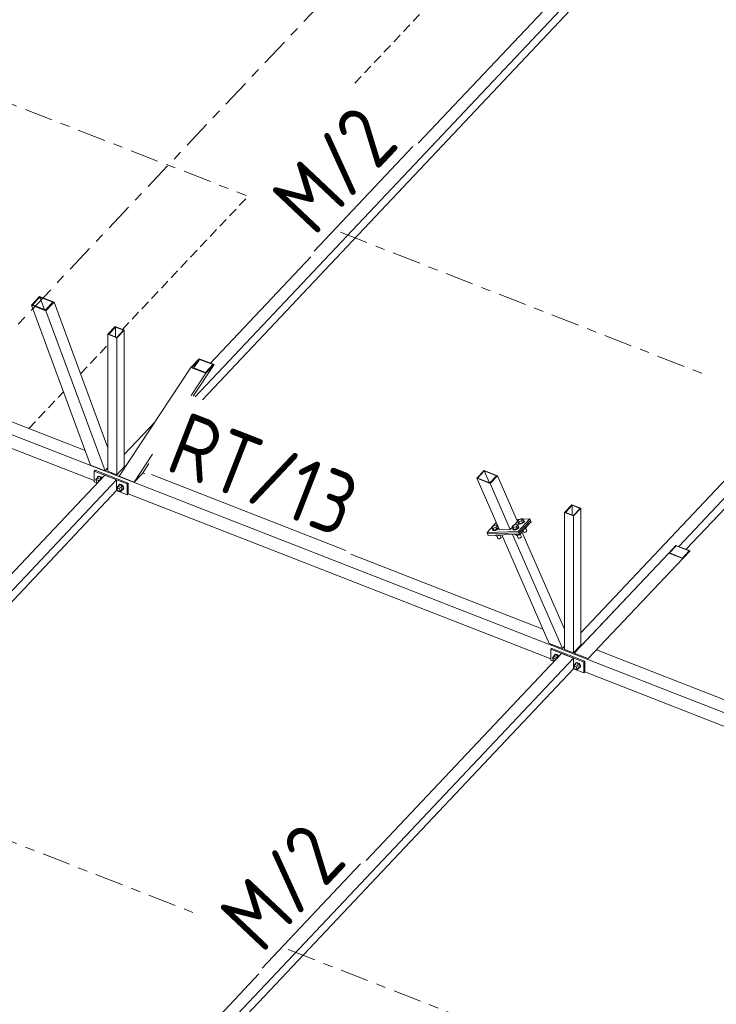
# Model space of a CAD drawing. Header units: millimetres. Extents: x -681 to 506, y -45 to 794.
# Tile 35 of 256: x -22 to 22, y 185 to 247. Entities that reach past the tile are written whole.
import ezdxf

# ---------------------------------------------------------------- set-up
doc = ezdxf.new("R2010")
doc.units = ezdxf.units.MM
doc.header["$LTSCALE"] = 0.6
for name, pattern in [('VERDECKT2', [1.5, 1, -0.5]), ('XKITLINE00', [0]), ('XKITLINE03', [6, 3, -1, 1, -1])]:
    doc.linetypes.add(name, pattern=pattern)
for name, color, linetype, lineweight in [('Bolt', 7, 'Continuous', 0), ('Part', 2, 'Continuous', 0), ('PartMark', 3, 'Continuous', 0), ('S-GRID', 1, 'Continuous', 0)]:
    doc.layers.add(name, color=color, linetype=linetype, lineweight=lineweight)
doc.styles.add('ISOCPEUR', font='ISOCPEUR.TTF')

msp = doc.modelspace()

# ---------------------------------------------------------------- linework, layer by layer
at = {"layer": 'Bolt', "color": 3, "linetype": 'XKITLINE00', "lineweight": 0}
for p, q in [((-17.604, 218.21), (-17.522, 218.305)), ((-17.575, 218.152), (-17.604, 218.21)), ((-17.581, 218.134), (-17.568, 218.171)), ((-17.568, 218.086), (-17.581, 218.134)), ((-17.568, 218.171), (-17.522, 218.22)), ((-17.568, 218.171), (-17.533, 218.189)), ((-17.533, 218.042), (-17.568, 218.086)), ((-17.533, 218.189), (-17.486, 218.182)), ((-17.493, 218.016), (-17.533, 218.042)), ((-17.523, 218.312), (-17.5, 218.381)), ((-17.522, 218.306), (-17.523, 218.312)), ((-17.522, 218.305), (-17.43, 218.403)), ((-17.358, 218.241), (-17.522, 218.305)), ((-17.5, 218.381), (-17.436, 218.414)), ((-17.5, 218.381), (-17.483, 218.4)), ((-17.486, 218.182), (-17.439, 218.152)), ((-17.418, 218.432), (-17.483, 218.4)), ((-17.439, 218.152), (-17.405, 218.11)), ((-17.436, 218.414), (-17.348, 218.401)), ((-17.265, 218.339), (-17.43, 218.403)), ((-17.33, 218.419), (-17.418, 218.432)), ((-17.358, 218.241), (-17.265, 218.339)), ((-17.331, 218.189), (-17.358, 218.241)), ((-17.348, 218.401), (-17.26, 218.345)), ((-17.243, 218.364), (-17.33, 218.419)), ((-17.238, 218.287), (-17.265, 218.339)), ((-17.26, 218.345), (-17.225, 218.301)), ((-17.208, 218.319), (-17.243, 218.364)), ((-16.275, 217.691), (-16.192, 217.787)), ((-16.245, 217.634), (-16.275, 217.691)), ((-16.251, 217.615), (-16.238, 217.653)), ((-16.238, 217.568), (-16.251, 217.615)), ((-16.238, 217.653), (-16.192, 217.702)), ((-16.238, 217.653), (-16.204, 217.67)), ((-16.204, 217.523), (-16.238, 217.568)), ((-16.204, 217.67), (-16.156, 217.663)), ((-16.156, 217.493), (-16.204, 217.523)), ((-16.194, 217.793), (-16.17, 217.863)), ((-16.192, 217.787), (-16.194, 217.793)), ((-16.192, 217.787), (-16.1, 217.884)), ((-16.192, 217.787), (-16.028, 217.723)), ((-16.17, 217.863), (-16.106, 217.895)), ((-16.17, 217.863), (-16.153, 217.881)), ((-16.156, 217.663), (-16.109, 217.633)), ((-16.109, 217.486), (-16.156, 217.493)), ((-16.088, 217.914), (-16.153, 217.881)), ((-16.109, 217.633), (-16.074, 217.589)), ((-16.074, 217.503), (-16.109, 217.486)), ((-16.106, 217.895), (-16.018, 217.882)), ((-15.936, 217.82), (-16.1, 217.884)), ((-16.094, 217.493), (-16.028, 217.467)), ((-16.001, 217.9), (-16.088, 217.914)), ((-16.074, 217.589), (-16.061, 217.541)), ((-16.074, 217.503), (-16.028, 217.552)), ((-16.061, 217.541), (-16.074, 217.503)), ((-16.028, 217.723), (-15.936, 217.82)), ((-16.028, 217.723), (-15.945, 217.563)), ((-16.028, 217.467), (-15.936, 217.565)), ((-16.028, 217.467), (-15.945, 217.563)), ((-16.018, 217.882), (-15.93, 217.827)), ((-15.913, 217.845), (-16.001, 217.9)), ((-15.945, 217.563), (-15.853, 217.66)), ((-15.93, 217.554), (-15.944, 217.556)), ((-15.853, 217.66), (-15.936, 217.82)), ((-15.936, 217.565), (-15.853, 217.66)), ((-15.93, 217.827), (-15.866, 217.744)), ((-15.866, 217.587), (-15.93, 217.554)), ((-15.848, 217.762), (-15.913, 217.845)), ((-15.866, 217.744), (-15.842, 217.656)), ((-15.842, 217.656), (-15.866, 217.587)), ((-15.866, 217.587), (-15.848, 217.605)), ((-15.825, 217.674), (-15.848, 217.762)), ((-15.848, 217.605), (-15.825, 217.674)), ((9.144, 215.583), (9.244, 215.689)), ((9.195, 215.467), (9.144, 215.583)), ((9.223, 215.534), (9.144, 215.583)), ((9.183, 215.463), (9.191, 215.477)), ((9.202, 215.424), (9.183, 215.463)), ((9.195, 215.435), (9.183, 215.463)), ((9.274, 215.418), (9.195, 215.467)), ((9.402, 215.592), (9.223, 215.534)), ((9.274, 215.418), (9.223, 215.534)), ((9.244, 215.689), (9.423, 215.746)), ((9.274, 215.418), (9.453, 215.476)), ((9.458, 215.472), (9.361, 215.429)), ((9.502, 215.698), (9.402, 215.592)), ((9.453, 215.476), (9.402, 215.592)), ((9.423, 215.746), (9.502, 215.698)), ((9.453, 215.476), (9.553, 215.582)), ((9.533, 215.53), (9.458, 215.472)), ((9.47, 215.445), (9.545, 215.502)), ((9.553, 215.582), (9.502, 215.698)), ((9.532, 215.627), (9.546, 215.625)), ((9.565, 215.585), (9.533, 215.53)), ((9.545, 215.502), (9.577, 215.558)), ((9.546, 215.625), (9.565, 215.585)), ((9.577, 215.558), (9.565, 215.585)), ((7.511, 215.172), (7.611, 215.278)), ((7.562, 215.056), (7.511, 215.172)), ((7.59, 215.123), (7.511, 215.172)), ((7.55, 215.052), (7.558, 215.066)), ((7.569, 215.013), (7.55, 215.052)), ((7.562, 215.024), (7.55, 215.052)), ((7.641, 215.007), (7.562, 215.056)), ((7.581, 214.985), (7.562, 215.024)), ((7.634, 215), (7.569, 215.013)), ((7.581, 214.985), (7.646, 214.972)), ((7.768, 215.181), (7.59, 215.123)), ((7.641, 215.007), (7.59, 215.123)), ((7.611, 215.278), (7.79, 215.335)), ((7.728, 215.018), (7.634, 215)), ((7.641, 215.007), (7.819, 215.065)), ((7.646, 214.972), (7.74, 214.99)), ((7.825, 215.061), (7.728, 215.018)), ((7.74, 214.99), (7.837, 215.034)), ((7.868, 215.286), (7.768, 215.181)), ((7.819, 215.065), (7.768, 215.181)), ((7.79, 215.335), (7.868, 215.286)), ((7.819, 215.065), (7.919, 215.17)), ((7.899, 215.119), (7.825, 215.061)), ((7.837, 215.034), (7.912, 215.091)), ((7.919, 215.17), (7.868, 215.286)), ((7.899, 215.216), (7.912, 215.214)), ((7.931, 215.174), (7.899, 215.119)), ((7.912, 215.214), (7.931, 215.174)), ((7.912, 215.091), (7.944, 215.147)), ((7.944, 215.147), (7.931, 215.174)), ((8.799, 215.216), (8.898, 215.322)), ((8.849, 215.1), (8.799, 215.216)), ((8.877, 215.168), (8.799, 215.216)), ((8.837, 215.097), (8.845, 215.11)), ((8.856, 215.057), (8.837, 215.097)), ((8.849, 215.069), (8.837, 215.097)), ((8.928, 215.052), (8.849, 215.1)), ((8.868, 215.029), (8.849, 215.069)), ((8.921, 215.045), (8.856, 215.057)), ((8.868, 215.029), (8.934, 215.017)), ((9.056, 215.225), (8.877, 215.168)), ((8.928, 215.052), (8.877, 215.168)), ((8.898, 215.322), (9.077, 215.38)), ((9.015, 215.063), (8.921, 215.045)), ((8.928, 215.052), (9.107, 215.109)), ((8.934, 215.017), (9.027, 215.035)), ((9.112, 215.106), (9.015, 215.063)), ((9.027, 215.035), (9.124, 215.078)), ((9.156, 215.331), (9.056, 215.225)), ((9.107, 215.109), (9.056, 215.225)), ((9.077, 215.38), (9.156, 215.331)), ((9.107, 215.109), (9.207, 215.215)), ((9.187, 215.163), (9.112, 215.106)), ((9.124, 215.078), (9.199, 215.136)), ((9.207, 215.215), (9.156, 215.331)), ((9.187, 215.261), (9.2, 215.258)), ((9.219, 215.219), (9.187, 215.163)), ((9.214, 215.396), (9.195, 215.435)), ((9.199, 215.136), (9.231, 215.191)), ((9.2, 215.258), (9.219, 215.219)), ((9.267, 215.411), (9.202, 215.424)), ((9.214, 215.396), (9.279, 215.383)), ((9.231, 215.191), (9.219, 215.219)), ((9.361, 215.429), (9.267, 215.411)), ((9.279, 215.383), (9.373, 215.401)), ((9.378, 214.826), (9.366, 214.852)), ((9.373, 215.401), (9.47, 215.445)), ((9.535, 214.888), (9.492, 214.985)), ((9.546, 214.867), (9.535, 214.888)), ((9.546, 214.867), (9.581, 214.86)), ((9.572, 215.069), (9.624, 215.086)), ((9.581, 214.86), (9.631, 214.87)), ((9.624, 215.086), (9.612, 215.112)), ((9.624, 215.086), (9.723, 215.192)), ((9.631, 214.87), (9.684, 214.893)), ((9.742, 214.954), (9.665, 215.13)), ((9.684, 214.893), (9.724, 214.924)), ((9.723, 215.192), (9.712, 215.218)), ((9.724, 214.924), (9.742, 214.954)), ((7.733, 214.666), (7.723, 214.689)), ((7.812, 214.618), (7.733, 214.666)), ((7.812, 214.618), (7.779, 214.691)), ((7.99, 214.675), (7.812, 214.618)), ((7.902, 214.477), (7.837, 214.626)), ((7.912, 214.456), (7.902, 214.477)), ((7.912, 214.456), (7.947, 214.449)), ((7.947, 214.449), (7.998, 214.459)), ((7.99, 214.675), (7.98, 214.698)), ((8.013, 214.699), (7.99, 214.675)), ((7.998, 214.459), (8.051, 214.482)), ((8.108, 214.543), (8.039, 214.7)), ((8.051, 214.482), (8.091, 214.513)), ((8.091, 214.513), (8.108, 214.543)), ((9.02, 214.711), (9.01, 214.734)), ((9.099, 214.662), (9.02, 214.711)), ((9.099, 214.662), (9.067, 214.736)), ((9.099, 214.662), (9.278, 214.72)), ((9.189, 214.522), (9.124, 214.67)), ((9.2, 214.5), (9.189, 214.522)), ((9.2, 214.5), (9.235, 214.494)), ((9.235, 214.494), (9.286, 214.503)), ((9.278, 214.72), (9.266, 214.746)), ((9.278, 214.72), (9.378, 214.826)), ((9.286, 214.503), (9.338, 214.527)), ((9.396, 214.588), (9.319, 214.763)), ((9.338, 214.527), (9.378, 214.558)), ((9.378, 214.558), (9.396, 214.588)), ((11.368, 206.909), (11.45, 207.005)), ((11.397, 206.852), (11.368, 206.909)), ((11.391, 206.833), (11.404, 206.871)), ((11.404, 206.786), (11.391, 206.833)), ((11.404, 206.871), (11.45, 206.92)), ((11.404, 206.871), (11.439, 206.888)), ((11.439, 206.741), (11.404, 206.786)), ((11.439, 206.888), (11.486, 206.881)), ((11.479, 206.716), (11.439, 206.741)), ((11.449, 207.011), (11.472, 207.081)), ((11.45, 207.005), (11.449, 207.011)), ((11.45, 207.005), (11.542, 207.103)), ((11.614, 206.941), (11.45, 207.005)), ((11.472, 207.081), (11.536, 207.113)), ((11.472, 207.081), (11.489, 207.099)), ((11.486, 206.881), (11.534, 206.851)), ((11.554, 207.132), (11.489, 207.099)), ((11.534, 206.851), (11.567, 206.809)), ((11.536, 207.113), (11.624, 207.1)), ((11.707, 207.038), (11.542, 207.103)), ((11.642, 207.119), (11.554, 207.132)), ((11.614, 206.941), (11.707, 207.038)), ((11.641, 206.888), (11.614, 206.941)), ((11.624, 207.1), (11.712, 207.045)), ((11.73, 207.063), (11.642, 207.119)), ((11.734, 206.986), (11.707, 207.038)), ((11.712, 207.045), (11.747, 207)), ((11.764, 207.018), (11.73, 207.063)), ((12.697, 206.391), (12.78, 206.486)), ((12.727, 206.333), (12.697, 206.391)), ((12.721, 206.315), (12.734, 206.352)), ((12.734, 206.267), (12.721, 206.315)), ((12.734, 206.352), (12.78, 206.401)), ((12.734, 206.352), (12.768, 206.37)), ((12.768, 206.222), (12.734, 206.267)), ((12.768, 206.37), (12.816, 206.363)), ((12.816, 206.192), (12.768, 206.222)), ((12.778, 206.493), (12.802, 206.562)), ((12.78, 206.487), (12.778, 206.493)), ((12.78, 206.486), (12.872, 206.584)), ((12.78, 206.486), (12.944, 206.422)), ((12.802, 206.562), (12.866, 206.595)), ((12.802, 206.562), (12.819, 206.58)), ((12.816, 206.363), (12.863, 206.333)), ((12.863, 206.185), (12.816, 206.192)), ((12.884, 206.613), (12.819, 206.58)), ((12.863, 206.333), (12.898, 206.288)), ((12.898, 206.203), (12.863, 206.185)), ((12.866, 206.595), (12.954, 206.581)), ((13.036, 206.52), (12.872, 206.584)), ((12.878, 206.193), (12.944, 206.167)), ((12.972, 206.6), (12.884, 206.613)), ((12.898, 206.288), (12.911, 206.24)), ((12.898, 206.203), (12.944, 206.252)), ((12.911, 206.24), (12.898, 206.203)), ((12.944, 206.422), (13.036, 206.52)), ((12.944, 206.422), (13.027, 206.262)), ((12.944, 206.167), (13.036, 206.264)), ((12.944, 206.167), (13.027, 206.262)), ((12.954, 206.581), (13.042, 206.526)), ((13.059, 206.544), (12.972, 206.6)), ((13.027, 206.262), (13.119, 206.36)), ((13.042, 206.253), (13.028, 206.255)), ((13.119, 206.36), (13.036, 206.52)), ((13.036, 206.264), (13.119, 206.36)), ((13.042, 206.526), (13.106, 206.443)), ((13.106, 206.286), (13.042, 206.253)), ((13.124, 206.462), (13.059, 206.544)), ((13.106, 206.443), (13.13, 206.355)), ((13.13, 206.355), (13.106, 206.286)), ((13.106, 206.286), (13.124, 206.304)), ((13.147, 206.374), (13.124, 206.462)), ((13.124, 206.304), (13.147, 206.374))]:
    msp.add_line(p, q, dxfattribs=at)
at = {"layer": 'Part', "color": 4, "linetype": 'VERDECKT2', "lineweight": 0}
for p, q in [((-1.183, 243.353), (9.261, 254.416)), ((-15.922, 227.74), (-7.983, 236.15)), ((-18.576, 224.93), (-16.838, 226.77)), ((-21.855, 221.456), (-19.658, 223.783))]:
    msp.add_line(p, q, dxfattribs=at)
at = {"layer": 'Part', "color": 2, "linetype": 'XKITLINE00', "lineweight": 0}
for p, q in [((15.994, 252.387), (-11.313, 223.462)), ((2.84, 239.555), (15.234, 252.684)), ((-10.843, 223.279), (15.994, 251.706)), ((44.966, 241.087), (19.371, 213.974)), ((19.84, 213.791), (44.966, 240.406)), ((-10.332, 225.602), (-3.96, 232.352)), ((-43.663, 229.962), (-18.28, 220.062)), ((-21.175, 229.831), (-21.694, 229.281)), ((-21.175, 229.831), (-20.258, 229.473)), ((-44.823, 229.58), (38.54, 197.064)), ((-21.694, 229.281), (-20.777, 228.924)), ((-21.694, 229.281), (-17.937, 219.134)), ((-21.614, 229.292), (-21.153, 229.781)), ((-21.614, 229.292), (-20.799, 228.974)), ((-21.153, 229.781), (-20.864, 228.999)), ((-20.338, 229.463), (-21.153, 229.781)), ((-20.799, 228.974), (-20.338, 229.463)), ((-20.258, 229.473), (-20.777, 228.924)), ((-16.838, 220.236), (-20.258, 229.473)), ((-20.777, 228.924), (-17.02, 218.777)), ((-42.255, 227.727), (-17.71, 218.153)), ((-16.377, 227.918), (-16.838, 227.429)), ((-16.838, 227.429), (-16.268, 227.207)), ((-16.838, 227.429), (-16.838, 218.747)), ((-16.792, 227.436), (-16.366, 227.888)), ((-16.792, 227.436), (-16.279, 227.236)), ((-16.377, 227.918), (-15.807, 227.695)), ((-16.366, 227.888), (-16.366, 227.27)), ((-15.853, 227.688), (-16.366, 227.888)), ((-16.279, 227.236), (-15.853, 227.688)), ((-16.268, 227.207), (-15.807, 227.695)), ((-15.807, 227.695), (-15.807, 219.014)), ((-16.268, 227.207), (-16.268, 218.525)), ((-11.054, 225.883), (-11.573, 225.334)), ((-11.492, 225.344), (-11.031, 225.832)), ((-10.11, 225.515), (-11.43, 223.508)), ((-11.031, 225.832), (-11.381, 225.301)), ((-11.054, 225.883), (-10.11, 225.515)), ((-10.191, 225.505), (-11.031, 225.832)), ((-10.652, 225.017), (-10.191, 225.505)), ((-10.629, 224.966), (-10.11, 225.515)), ((-11.573, 225.334), (-16.119, 218.425)), ((-11.573, 225.334), (-10.629, 224.966)), ((-10.629, 224.966), (-11.556, 223.557)), ((-11.492, 225.344), (-10.652, 225.017)), ((-15.807, 219.803), (-13.845, 221.882)), ((25.012, 221.051), (13.165, 208.502)), ((-14.007, 219.831), (-15.174, 218.057)), ((-14.236, 219.244), (-14.656, 218.606)), ((-17.02, 218.777), (-17.937, 219.134)), ((-17.653, 218.811), (-17.71, 218.75)), ((-17.71, 218.75), (-15.621, 217.935)), ((-17.71, 218.069), (-17.71, 218.75)), ((-15.563, 217.996), (-17.653, 218.811)), ((-17.02, 218.777), (-16.838, 218.969)), ((-16.838, 218.747), (-16.268, 218.525)), ((-16.268, 218.525), (-15.807, 219.014)), ((-15.807, 219.097), (-15.703, 219.057)), ((-15.174, 218.057), (-14.656, 218.606)), ((-14.634, 218.64), (-14.493, 218.585)), ((7.024, 218.79), (6.563, 218.302)), ((6.612, 218.308), (7.038, 218.76)), ((7.024, 218.79), (7.865, 218.462)), ((7.038, 218.76), (7.365, 218.014)), ((7.816, 218.456), (7.038, 218.76)), ((-16.285, 218.195), (-43.592, 189.27)), ((-29.439, 205.363), (-17.045, 218.491)), ((-17.71, 218.069), (-17.515, 217.993)), ((-17.045, 218.491), (-16.285, 218.195)), ((-16.285, 217.514), (-16.285, 218.195)), ((-16.119, 218.425), (-15.174, 218.057)), ((-15.563, 217.996), (-15.621, 217.935)), ((-15.563, 217.315), (-15.563, 217.996)), ((6.563, 218.302), (7.404, 217.974)), ((6.563, 218.302), (7.996, 215.035)), ((6.612, 218.308), (7.389, 218.004)), ((7.389, 218.004), (7.816, 218.456)), ((7.865, 218.462), (7.404, 217.974)), ((7.404, 217.974), (8.682, 215.059)), ((9.143, 215.547), (7.865, 218.462)), ((-43.122, 189.086), (-16.285, 217.514)), ((-16.285, 217.514), (-15.621, 217.254)), ((-15.621, 217.935), (-15.621, 217.254)), ((-15.621, 217.254), (-15.563, 217.315)), ((-15.563, 217.315), (11.262, 206.852)), ((12.595, 216.617), (12.134, 216.129)), ((12.134, 216.129), (12.704, 215.906)), ((12.134, 216.129), (12.134, 207.447)), ((12.18, 216.136), (12.606, 216.588)), ((12.18, 216.136), (12.693, 215.936)), ((12.595, 216.617), (13.165, 216.395)), ((12.606, 216.588), (12.606, 215.969)), ((13.119, 216.388), (12.606, 216.588)), ((12.693, 215.936), (13.119, 216.388)), ((12.704, 215.906), (13.165, 216.395)), ((13.165, 216.395), (13.165, 207.713)), ((7.798, 215.485), (7.208, 214.86)), ((8.682, 215.059), (9.143, 215.547)), ((9.931, 215.722), (9.08, 215.692)), ((9.931, 215.722), (9.182, 214.928)), ((9.972, 215.629), (9.223, 214.835)), ((9.972, 215.629), (9.223, 214.835)), ((10.013, 215.536), (9.263, 214.743)), ((9.972, 215.629), (9.931, 215.722)), ((10.013, 215.536), (9.972, 215.629)), ((12.704, 215.906), (12.704, 207.224)), ((7.208, 214.86), (9.182, 214.928)), ((7.208, 214.86), (7.248, 214.767)), ((7.248, 214.767), (9.223, 214.835)), ((9.223, 214.835), (7.248, 214.767)), ((8.682, 215.059), (7.996, 215.035)), ((9.182, 214.928), (9.223, 214.835)), ((9.223, 214.835), (9.263, 214.743)), ((12.134, 208.728), (9.422, 214.911)), ((7.289, 214.674), (7.248, 214.767)), ((9.263, 214.743), (7.289, 214.674)), ((8.141, 214.704), (11.156, 207.828)), ((11.997, 207.5), (8.827, 214.728)), ((19.194, 214.043), (18.733, 213.555)), ((19.21, 214.012), (18.784, 213.56)), ((19.194, 214.043), (20.087, 213.695)), ((20.037, 213.689), (19.21, 214.012)), ((19.61, 213.238), (20.037, 213.689)), ((19.626, 213.206), (20.087, 213.695)), ((-1.421, 213.486), (10.758, 208.735)), ((18.733, 213.555), (12.741, 207.21)), ((13.202, 207.699), (18.733, 213.555)), ((19.626, 213.206), (13.634, 206.862)), ((18.733, 213.555), (19.626, 213.206)), ((18.784, 213.56), (19.61, 213.238)), ((11.156, 207.828), (11.997, 207.5)), ((11.319, 207.511), (11.262, 207.45)), ((11.262, 207.45), (13.351, 206.635)), ((11.262, 206.769), (11.262, 207.45)), ((13.409, 206.696), (11.319, 207.511)), ((11.997, 207.5), (12.134, 207.646)), ((12.134, 207.447), (12.704, 207.224)), ((12.704, 207.224), (13.165, 207.713)), ((13.165, 207.796), (13.26, 207.76)), ((14.153, 207.411), (39.116, 197.674)), ((12.687, 206.894), (-12.909, 179.782)), ((11.927, 207.19), (-0.467, 194.062)), ((11.262, 206.769), (11.457, 206.693)), ((12.687, 206.894), (11.927, 207.19)), ((12.687, 206.213), (12.687, 206.894)), ((12.741, 207.21), (13.634, 206.862)), ((-12.439, 179.598), (12.687, 206.213)), ((12.687, 206.213), (13.351, 205.954)), ((13.409, 206.696), (13.351, 206.635)), ((13.351, 206.635), (13.351, 205.954)), ((13.409, 206.015), (13.409, 206.696)), ((13.351, 205.954), (13.409, 206.015)), ((13.409, 206.015), (38.387, 196.272)), ((-7.267, 186.859), (-19.114, 174.31))]:
    msp.add_line(p, q, dxfattribs=at)
at = {"layer": 'PartMark', "color": 1, "linetype": 'XKITLINE00', "lineweight": 0}
for p, q in [((-3.758, 232.712), (2.493, 239.333)), ((-14.084, 218.532), (-1.757, 213.724)), ((-7.065, 187.218), (-0.814, 193.84))]:
    msp.add_line(p, q, dxfattribs=at)
at = {"layer": 'S-GRID', "color": 1, "linetype": 'XKITLINE03', "lineweight": 0}
for p, q in [((-192.225, 48.32), (230.759, 496.379)), ((-28.782, 244.308), (-8.065, 236.227)), ((-2.089, 233.897), (20.907, 224.927)), ((-34.369, 199.704), (-11.372, 190.734)), ((-5.397, 188.403), (17.6, 179.433))]:
    msp.add_line(p, q, dxfattribs=at)

# ---------------------------------------------------------------- texts
at = {"layer": 'PartMark', "color": 1, "style": 'ISOCPEUR', "width": 0.85}
for s, rotation, p in [('M/2', 46.65022, (-3.783, 233.56)), ('RT/13', -21.3083, (-13.307, 218.873)), ('M/2', 46.65022, (-7.09, 188.066))]:
    msp.add_text(s, height=4, rotation=rotation, dxfattribs=at).set_placement(p)

doc.saveas('drawing.dxf')
